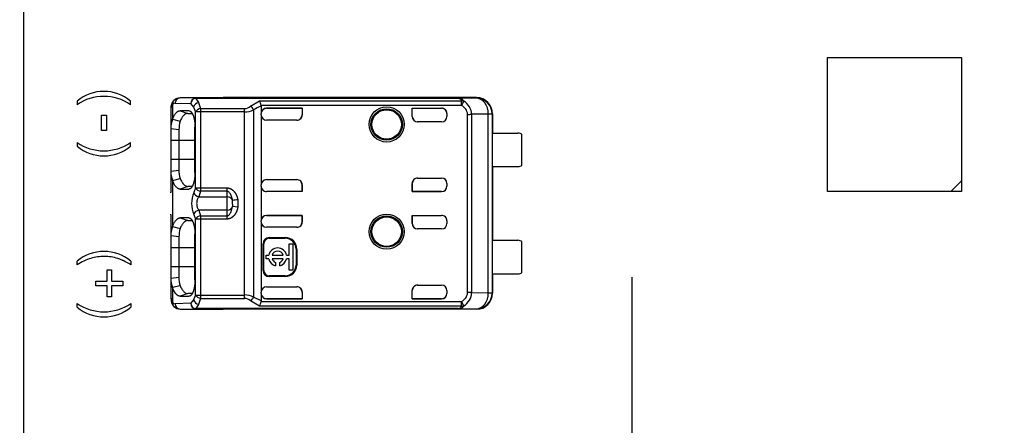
# Model space of a CAD drawing. Header units: millimetres. Extents: x 7 to 819, y 15 to 587.
# Tile 6 of 45: x 73 to 109, y 231 to 246. Entities that reach past the tile are written whole.
import ezdxf
from ezdxf.enums import TextEntityAlignment as Align
from ezdxf.lldxf.tags import DXFTag

# ---------------------------------------------------------------- set-up
doc = ezdxf.new("R2010")
doc.units = ezdxf.units.MM
doc.layers.add('Default', color=7, linetype='Continuous')
doc.layers.add('RECLED_224X50MM_', color=7, linetype='Continuous')
doc.styles.add('SEACAD_Arial', font='arial.ttf')
tags = doc.linetypes.add('CENTER2', pattern=[28.575, 19.05, -3.175, 3.175, -3.175]).pattern_tags.tags
tags[10:11] = [DXFTag(74, 4), DXFTag(75, 0), DXFTag(340, '0'), DXFTag(46, 0.0), DXFTag(50, 0.0), DXFTag(44, 0.0), DXFTag(45, 0.0)]
tags[8:9] = [DXFTag(74, 4), DXFTag(75, 0), DXFTag(340, '0'), DXFTag(46, 0.0), DXFTag(50, 0.0), DXFTag(44, 0.0), DXFTag(45, 0.0)]
tags[6:7] = [DXFTag(74, 4), DXFTag(75, 0), DXFTag(340, '0'), DXFTag(46, 0.0), DXFTag(50, 0.0), DXFTag(44, 0.0), DXFTag(45, 0.0)]
tags[4:5] = [DXFTag(74, 4), DXFTag(75, 0), DXFTag(340, '0'), DXFTag(46, 0.0), DXFTag(50, 0.0), DXFTag(44, 0.0), DXFTag(45, 0.0)]
doc.dimstyles.new('ISO', dxfattribs={"dimtxt": 3.5, "dimasz": 3.5, "dimexe": 1.75, "dimexo": 0, "dimgap": 0.875, "dimtad": 1, "dimtxsty": 'SEACAD_Arial', "dimblk1": '_SE_FILLED', "dimblk2": '_SE_FILLED', "dimsah": 1, "dimcen": 1.75, "dimadec": 0, "dimazin": 0, "dimtfac": 0.5, "dimtdec": 3, "dimtmove": 0, "dimatfit": 3, "dimfxl": 1, "dimarcsym": 0})

# ---------------------------------------------------------------- blocks, each defined once
blk = doc.blocks.new('SEANNOT_GROUP27')
at = {"layer": 'Default', "color": 7, "linetype": 'CENTER2'}
for p, q in [((95.36, 236.57), (95.36, 222.57)), ((102.36, 229.57), (88.36, 229.57))]:
    blk.add_line(p, q, dxfattribs=at)
blk = doc.blocks.new('SE3')
at = {"layer": 'RECLED_224X50MM_', "color": 7, "linetype": 'Continuous'}
for p, q in [((72.66, 254.32), (72.66, 204.82)), ((102.66, 244.77), (107.66, 244.77)), ((102.66, 239.77), (102.66, 244.77)), ((107.66, 244.77), (107.66, 240.17)), ((79.084, 243.246), (78.503, 243.26)), ((80.11, 243.26), (78.503, 243.26)), ((80.103, 243.26), (80.11, 243.26)), ((89.56, 243.27), (80.11, 243.27)), ((80.11, 243.27), (80.11, 243.26)), ((89.544, 243.253), (89.56, 243.27)), ((78.221, 243.02), (78.221, 242.464)), ((78.315, 243.06), (78.896, 243.046)), ((78.895, 243.046), (79.002, 242.92)), ((79.002, 242.919), (79.076, 242.736)), ((79.084, 243.246), (88.872, 243.246)), ((79.084, 243.246), (79.084, 243.241)), ((79.084, 243.242), (79.191, 243.085)), ((88.872, 243.241), (79.084, 243.241)), ((79.191, 243.087), (79.264, 242.861)), ((81.131, 242.956), (81.463, 243.155)), ((81.463, 243.155), (89, 243.155)), ((89, 242.976), (81.525, 242.976)), ((81.527, 242.958), (81.527, 242.675)), ((89.544, 243.253), (88.872, 243.246)), ((88.872, 243.241), (88.872, 243.246)), ((89, 242.976), (89, 243.155)), ((89.081, 243.131), (89.086, 243.141)), ((75.562, 242.039), (75.562, 242.616)), ((75.562, 242.616), (75.751, 242.616)), ((75.751, 242.616), (75.751, 242.039)), ((78.16, 242.864), (78.16, 242.11)), ((78.505, 242.783), (78.787, 242.683)), ((78.833, 242.78), (78.505, 242.783)), ((78.787, 242.683), (78.946, 242.681)), ((79.076, 239.904), (79.076, 242.736)), ((79.264, 242.736), (79.076, 242.736)), ((79.264, 242.861), (80.904, 242.861)), ((79.264, 242.861), (79.264, 242.736)), ((80.904, 242.736), (79.264, 242.736)), ((79.264, 242.736), (79.264, 239.904)), ((80.904, 242.736), (80.904, 242.861)), ((80.904, 235.904), (80.904, 242.736)), ((81.244, 242.813), (81.244, 235.827)), ((81.527, 242.63), (81.527, 242.675)), ((81.527, 242.63), (81.527, 240.01)), ((81.527, 242.63), (81.527, 242.63)), ((83.06, 242.875), (81.727, 242.875)), ((81.727, 242.875), (81.727, 242.874)), ((81.727, 242.874), (83.053, 242.874)), ((83.053, 242.874), (83.06, 242.875)), ((83.053, 242.874), (83.053, 242.623)), ((83.053, 242.623), (83.06, 242.63)), ((83.06, 242.875), (83.06, 242.63)), ((87.16, 242.57), (87.16, 242.875)), ((87.16, 242.875), (88.26, 242.875)), ((87.167, 242.874), (87.16, 242.875)), ((87.16, 242.57), (87.167, 242.57)), ((87.167, 242.57), (87.167, 242.874)), ((87.167, 242.874), (88.26, 242.874)), ((88.26, 242.874), (88.26, 242.875)), ((88.46, 242.675), (88.46, 242.57)), ((89.228, 235.993), (89.228, 242.647)), ((90.003, 242.653), (89.381, 242.648)), ((89.381, 242.647), (89.381, 235.993)), ((90.144, 242.653), (90.003, 242.653)), ((90.003, 235.987), (90.003, 242.653)), ((90.144, 242.653), (90.145, 242.655)), ((90.144, 242.653), (90.144, 235.987)), ((90.16, 242.67), (90.145, 242.67)), ((90.145, 242.67), (90.145, 242.655)), ((90.16, 242.67), (90.16, 241.945)), ((78.22, 242.462), (78.502, 242.39)), ((79.055, 240.471), (79.055, 242.171)), ((82.86, 242.43), (81.727, 242.43)), ((88.26, 242.37), (87.36, 242.37)), ((75.751, 242.039), (75.562, 242.039)), ((78.459, 242.071), (78.16, 242.111)), ((78.16, 242.111), (78.16, 241.67)), ((78.459, 242.071), (78.459, 241.67)), ((90.158, 240.695), (90.158, 241.945)), ((90.158, 241.945), (91.11, 241.945)), ((91.26, 240.745), (91.26, 241.895)), ((78.459, 241.67), (78.16, 241.67)), ((78.16, 241.67), (78.16, 240.97)), ((79.055, 241.67), (78.459, 241.67)), ((78.459, 241.67), (78.459, 240.97)), ((78.16, 240.97), (78.16, 240.529)), ((78.16, 240.97), (78.459, 240.97)), ((78.459, 240.97), (78.459, 240.569)), ((78.459, 240.97), (79.055, 240.97)), ((90.158, 240.695), (91.11, 240.695)), ((90.16, 240.695), (90.16, 237.945)), ((78.16, 240.53), (78.16, 239.741)), ((78.161, 240.529), (78.459, 240.569)), ((78.22, 240.179), (78.502, 240.25)), ((78.221, 240.176), (78.221, 238.464)), ((78.787, 239.957), (78.505, 239.857)), ((78.947, 239.959), (78.787, 239.957)), ((81.527, 239.964), (81.527, 240.01)), ((81.527, 239.964), (81.527, 238.675)), ((81.727, 240.21), (82.86, 240.21)), ((83.053, 239.766), (83.053, 240.017)), ((83.053, 240.017), (83.06, 240.01)), ((83.06, 240.01), (83.06, 239.764)), ((87.16, 239.764), (87.16, 240.07)), ((87.167, 240.07), (87.16, 240.07)), ((87.167, 240.07), (87.167, 239.766)), ((87.36, 240.27), (88.26, 240.27)), ((88.46, 240.07), (88.46, 239.964)), ((107.66, 240.17), (107.26, 239.77)), ((107.66, 240.17), (107.66, 239.77)), ((78.161, 239.714), (78.16, 239.741)), ((78.504, 239.857), (78.833, 239.86)), ((79.076, 239.904), (79.008, 239.731)), ((79.076, 239.904), (79.264, 239.904)), ((79.264, 239.779), (79.196, 239.566)), ((79.264, 239.904), (80.26, 239.904)), ((79.264, 239.904), (79.264, 239.779)), ((80.26, 239.779), (79.264, 239.779)), ((80.26, 239.779), (80.26, 239.904)), ((80.26, 239.566), (80.26, 239.779)), ((81.727, 239.766), (81.727, 239.764)), ((83.053, 239.766), (81.727, 239.766)), ((83.06, 239.764), (81.727, 239.764)), ((83.053, 239.766), (83.06, 239.764)), ((87.167, 239.766), (87.16, 239.764)), ((88.26, 239.764), (87.16, 239.764)), ((87.167, 239.766), (88.26, 239.766)), ((88.26, 239.764), (88.26, 239.766)), ((107.26, 239.77), (102.66, 239.77)), ((107.66, 239.77), (107.26, 239.77)), ((79.196, 239.566), (80.26, 239.566)), ((80.26, 239.074), (80.26, 239.566)), ((80.46, 239.308), (80.457, 239.432)), ((80.459, 239.291), (80.46, 239.208)), ((80.46, 239.291), (80.46, 239.308)), ((80.654, 239.462), (80.654, 239.178)), ((78.16, 238.899), (78.161, 238.926)), ((78.16, 238.899), (78.16, 238.11)), ((79.008, 238.909), (79.076, 238.736)), ((80.26, 239.074), (79.196, 239.074)), ((79.196, 239.074), (79.264, 238.861)), ((79.264, 238.861), (79.264, 238.736)), ((79.264, 238.861), (80.26, 238.861)), ((80.26, 238.861), (80.26, 239.074)), ((80.26, 238.736), (80.26, 238.861)), ((80.389, 238.985), (80.457, 239.208)), ((80.654, 239.178), (80.457, 239.208)), ((83.06, 238.875), (81.727, 238.875)), ((81.727, 238.875), (81.727, 238.874)), ((81.727, 238.874), (83.053, 238.874)), ((83.053, 238.874), (83.06, 238.875)), ((83.053, 238.623), (83.053, 238.874)), ((83.06, 238.875), (83.06, 238.63)), ((87.16, 238.57), (87.16, 238.875)), ((87.16, 238.875), (88.26, 238.875)), ((87.167, 238.874), (87.16, 238.875)), ((87.167, 238.874), (87.167, 238.57)), ((87.167, 238.874), (88.26, 238.874)), ((88.26, 238.874), (88.26, 238.875)), ((78.505, 238.783), (78.787, 238.683)), ((78.833, 238.78), (78.505, 238.783)), ((78.787, 238.683), (78.946, 238.681)), ((79.076, 235.904), (79.076, 238.736)), ((79.264, 238.736), (79.076, 238.736)), ((80.26, 238.736), (79.264, 238.736)), ((79.264, 238.736), (79.264, 235.904)), ((81.527, 238.63), (81.527, 238.675)), ((81.527, 238.63), (81.527, 236.01)), ((83.053, 238.623), (83.06, 238.63)), ((87.16, 238.57), (87.167, 238.57)), ((88.46, 238.675), (88.46, 238.57)), ((78.22, 238.462), (78.502, 238.39)), ((79.055, 236.471), (79.055, 238.171)), ((82.86, 238.43), (81.727, 238.43)), ((88.26, 238.37), (87.36, 238.37)), ((78.459, 238.071), (78.16, 238.111)), ((78.16, 238.111), (78.16, 237.67)), ((78.459, 238.071), (78.459, 237.67)), ((81.6, 236.82), (81.6, 237.82)), ((81.627, 237.82), (81.6, 237.82)), ((81.627, 236.82), (81.627, 237.82)), ((81.827, 238.046), (82.427, 238.046)), ((81.827, 238.046), (81.827, 238.02)), ((81.827, 238.02), (82.427, 238.02)), ((82.427, 238.02), (82.427, 238.046)), ((82.575, 237.388), (82.575, 237.816)), ((82.575, 237.816), (82.708, 237.816)), ((82.708, 237.816), (82.708, 236.828)), ((90.158, 236.695), (90.158, 237.945)), ((90.158, 237.945), (91.11, 237.945)), ((91.26, 236.745), (91.26, 237.895)), ((78.459, 237.67), (78.16, 237.67)), ((78.16, 237.67), (78.16, 236.97)), ((79.055, 237.67), (78.459, 237.67)), ((78.459, 237.67), (78.459, 236.97)), ((81.708, 237.256), (81.708, 237.388)), ((81.708, 237.388), (81.811, 237.388)), ((81.936, 237.388), (82.349, 237.388)), ((82.473, 237.388), (82.575, 237.388)), ((82.853, 237.62), (82.827, 237.62)), ((82.827, 237.62), (82.827, 237.02)), ((82.853, 237.62), (82.853, 237.02)), ((74.66, 237.033), (74.66, 237.167)), ((76.66, 237.167), (76.66, 237.033)), ((81.811, 237.256), (81.708, 237.256)), ((82.349, 237.256), (81.936, 237.256)), ((82.059, 237.122), (82.059, 236.995)), ((82.225, 236.995), (82.225, 237.122)), ((82.575, 237.256), (82.473, 237.256)), ((82.575, 236.828), (82.575, 237.256)), ((82.827, 237.02), (82.853, 237.02)), ((75.773, 236.424), (75.773, 236.841)), ((75.773, 236.841), (75.947, 236.841)), ((75.947, 236.841), (75.947, 236.424)), ((78.16, 236.97), (78.459, 236.97)), ((78.16, 236.97), (78.16, 236.529)), ((78.459, 236.97), (78.459, 236.569)), ((78.459, 236.97), (79.055, 236.97)), ((81.6, 236.82), (81.627, 236.82)), ((82.708, 236.828), (82.575, 236.828)), ((90.158, 236.695), (91.11, 236.695)), ((90.16, 236.695), (90.16, 235.97)), ((75.355, 236.247), (75.355, 236.424)), ((75.355, 236.424), (75.773, 236.424)), ((75.947, 236.424), (76.366, 236.424)), ((76.366, 236.424), (76.366, 236.247)), ((78.16, 236.53), (78.16, 235.776)), ((78.161, 236.529), (78.459, 236.569)), ((82.427, 236.62), (81.827, 236.62)), ((81.827, 236.62), (81.827, 236.594)), ((82.427, 236.594), (81.827, 236.594)), ((82.427, 236.594), (82.427, 236.62)), ((75.773, 236.247), (75.355, 236.247)), ((75.773, 235.83), (75.773, 236.247)), ((76.366, 236.247), (75.947, 236.247)), ((75.947, 236.247), (75.947, 235.83)), ((78.502, 236.25), (78.22, 236.179)), ((78.221, 236.176), (78.221, 235.62)), ((78.787, 235.957), (78.505, 235.857)), ((78.947, 235.959), (78.787, 235.957)), ((81.527, 235.964), (81.527, 236.01)), ((81.527, 236.01), (81.527, 236.01)), ((81.527, 235.964), (81.527, 235.682)), ((81.727, 236.21), (82.86, 236.21)), ((83.053, 236.018), (83.053, 235.766)), ((83.053, 236.018), (83.06, 236.01)), ((83.06, 236.01), (83.06, 235.764)), ((87.16, 235.764), (87.16, 236.07)), ((87.167, 236.07), (87.16, 236.07)), ((87.167, 235.766), (87.167, 236.07)), ((87.36, 236.27), (88.26, 236.27)), ((88.46, 236.07), (88.46, 235.964)), ((89.381, 235.992), (90.003, 235.987)), ((90.003, 235.987), (90.144, 235.987)), ((90.145, 235.985), (90.144, 235.987)), ((90.145, 235.985), (90.145, 235.97)), ((90.145, 235.97), (90.16, 235.97)), ((74.66, 235.453), (74.66, 235.587)), ((75.947, 235.83), (75.773, 235.83)), ((76.66, 235.587), (76.66, 235.453)), ((78.896, 235.594), (78.315, 235.58)), ((78.504, 235.857), (78.833, 235.86)), ((79.002, 235.72), (78.895, 235.593)), ((79.076, 235.904), (79.002, 235.72)), ((79.076, 235.904), (79.264, 235.904)), ((79.191, 235.555), (79.084, 235.398)), ((79.264, 235.779), (79.191, 235.553)), ((79.264, 235.904), (80.904, 235.904)), ((79.264, 235.904), (79.264, 235.779)), ((79.264, 235.779), (80.904, 235.779)), ((80.904, 235.779), (80.904, 235.904)), ((81.467, 235.484), (81.131, 235.685)), ((81.527, 235.682), (81.244, 235.827)), ((81.527, 235.682), (81.525, 235.664)), ((81.525, 235.664), (89, 235.664)), ((81.727, 235.766), (83.053, 235.766)), ((81.727, 235.766), (81.727, 235.764)), ((83.06, 235.764), (81.727, 235.764)), ((83.053, 235.766), (83.06, 235.764)), ((87.167, 235.766), (87.16, 235.764)), ((88.26, 235.764), (87.16, 235.764)), ((87.167, 235.766), (88.26, 235.766)), ((88.26, 235.764), (88.26, 235.766)), ((89, 235.485), (89, 235.664)), ((89.086, 235.499), (89, 235.664)), ((78.503, 235.38), (79.084, 235.394)), ((78.503, 235.38), (80.11, 235.38)), ((79.084, 235.399), (79.084, 235.394)), ((88.876, 235.399), (79.084, 235.399)), ((88.872, 235.394), (79.084, 235.394)), ((80.11, 235.38), (80.103, 235.38)), ((80.11, 235.38), (80.11, 235.37)), ((89.56, 235.37), (80.11, 235.37)), ((89, 235.485), (81.467, 235.485)), ((88.872, 235.394), (88.872, 235.399)), ((88.872, 235.394), (89.544, 235.387)), ((89.56, 235.37), (89.544, 235.387))]:
    blk.add_line(p, q, dxfattribs=at)
for centre, radius in [((86.21, 242.27), 0.657), ((86.21, 242.27), 0.586), ((86.21, 242.27), 0.552), ((86.21, 242.27), 0.55), ((86.21, 238.27), 0.657), ((86.21, 238.27), 0.586), ((86.21, 238.27), 0.552), ((86.21, 238.27), 0.55)]:
    blk.add_circle(centre, radius, dxfattribs=at)
for centre, radius, start, end in [((75.655, 241.546), 1.77, 55.6034, 124.3966), ((75.656, 241.956), 1.548, 49.8274, 130.1962), ((78.504, 242.927), 0.334, 89.1865, 133.9556), ((78.509, 243.065), 0.195, 92.0087, 181.5161), ((79.109, 243.031), 4.454, 178.6066, 180.311), ((70.379, 243.031), 6.277, 359.7801, 0.9933), ((78.548, 242.892), 0.389, 138.7256, 185.5499), ((78.386, 243.044), 0.167, 132.1309, 188.1826), ((79.103, 243.035), 0.207, 95.1634, 176.886), ((79.243, 242.838), 0.254, 101.8825, 161.2489), ((80.884, 243.228), 0.368, 273.146, 312.1839), ((82.013, 241.66), 1.386, 110.5133, 123.6746), ((81.101, 242.929), 0.427, 6.3282, 31.9727), ((89.008, 242.942), 0.213, 68.684, 92.1305), ((90.9, 242.088), 2.098, 150.1716, 154.9417), ((88.839, 242.621), 0.39, 3.7903, 65.5152), ((88.789, 242.628), 0.593, 1.8615, 59.9189), ((89.544, 242.653), 0.6, 0.0044, 89.9972), ((79.294, 242.614), 0.249, 96.7449, 150.7545), ((80.894, 243.565), 0.829, 270.6971, 294.9694), ((88.26, 242.57), 0.2, 270, 0), ((89.263, 258.469), 15.822, 269.8734, 270.4283), ((78.911, 242.164), 0.753, 156.4762, 184.0959), ((79.602, 242.081), 1.143, 164.232, 180.5091), ((91.11, 241.695), 0.25, 53.1301, 90), ((78.954, 241.571), 4.299, 179.6752, 181.4534), ((75.655, 243.056), 1.77, 235.6011, 304.3989), ((75.656, 242.646), 1.549, 229.8423, 310.1356), ((70.849, 241.571), 5.806, 358.9192, 0.2397), ((91.11, 240.945), 0.25, 270, 306.8699), ((78.912, 240.477), 0.754, 175.9429, 203.5178), ((79.452, 240.539), 0.994, 178.2676, 197.0336), ((88.26, 240.07), 0.2, 0, 90), ((80.033, 239.32), 1.103, 158.1482, 201.8519), ((79.249, 239.817), 0.256, 199.6387, 258.0335), ((79.294, 240.026), 0.249, 209.2525, 263.2419), ((81.416, 233.769), 5.744, 97.6278, 99.6123), ((79.249, 238.823), 0.256, 101.966, 160.3614), ((79.294, 238.614), 0.249, 96.7563, 150.7508), ((88.26, 238.57), 0.2, 270, 0), ((78.911, 238.164), 0.753, 156.4965, 184.0897), ((79.602, 238.081), 1.143, 164.2319, 180.5087), ((81.827, 237.82), 0.226, 90, 180), ((81.827, 237.82), 0.2, 90, 180), ((82.427, 237.62), 0.426, 0, 90), ((82.427, 237.62), 0.4, 0, 90), ((91.11, 237.695), 0.25, 53.1301, 90), ((75.66, 235.976), 1.555, 49.9824, 130.0176), ((82.142, 237.322), 0.337, 11.3273, 168.6727), ((82.142, 237.322), 0.217, 17.7847, 162.2153), ((82.142, 237.322), 0.337, 191.3273, 255.7958), ((82.142, 237.322), 0.217, 197.7847, 247.568), ((82.142, 237.322), 0.337, 284.2042, 348.6727), ((82.142, 237.322), 0.217, 292.432, 342.2153), ((82.427, 237.02), 0.4, 270, 0), ((82.427, 237.02), 0.426, 270, 0), ((81.827, 236.82), 0.226, 180, 270), ((81.827, 236.82), 0.2, 180, 270), ((91.11, 236.945), 0.25, 270, 306.8699), ((78.913, 236.477), 0.755, 175.9562, 203.5038), ((79.453, 236.539), 0.995, 178.278, 197.0155), ((88.26, 236.07), 0.2, 0, 90), ((88.839, 236.018), 0.39, 294.4383, 356.2585), ((88.8, 236.004), 0.581, 299.457, 358.8399), ((89.263, 220.212), 15.781, 89.5705, 90.1268), ((89.544, 235.987), 0.6, 270.004, 359.9956), ((75.66, 237.049), 1.772, 235.6344, 304.3656), ((78.551, 235.749), 0.391, 174.661, 225.2491), ((78.386, 235.596), 0.168, 171.8708, 227.8742), ((78.509, 235.574), 0.195, 178.4846, 267.9947), ((79.103, 235.605), 0.207, 183.114, 264.8372), ((79.252, 235.813), 0.266, 200.2713, 256.613), ((79.294, 236.026), 0.249, 209.2436, 263.2579), ((80.894, 235.073), 0.832, 65.069, 89.2656), ((80.885, 235.413), 0.366, 47.8736, 87.0003), ((80.869, 236.009), 0.417, 308.8785, 334.1068), ((80.698, 235.832), 0.844, 335.6621, 348.4704), ((75.66, 236.646), 1.557, 230.0422, 309.9578), ((78.504, 235.714), 0.334, 226.0973, 270.7932), ((89.009, 235.698), 0.213, 267.5509, 291.0364)]:
    blk.add_arc(centre, radius, start, end, dxfattribs=at)
for centre, major_axis, ratio, start_param, end_param in [((80.11, 242.67), (0, -0.6), 0.999962, 3.141593, 3.321418), ((89.56, 242.67), (-0.424, -0.424), 0.999924, 2.356207, 3.926956), ((78.312, 242.16), (0, -0.9), 0.34204, 3.132956, 3.443003), ((79.084, 243.046), (-0.005, -0.2), 0.939661, 3.166998, 4.734916), ((89.544, 242.653), (0.006, -0.6), 0.766027, 1.562157, 3.128038), ((81.727, 242.675), (0, -0.2), 0.999994, 3.141593, 4.712389), ((81.727, 242.674), (0, -0.2), 0.999994, 3.141593, 4.712389), ((81.727, 242.63), (0, -0.2), 0.999848, 4.712389, 6.283185), ((82.86, 242.63), (-0.141, -0.141), 0.999695, 0.785246, 2.356347), ((82.853, 242.623), (-0.141, -0.141), 0.999695, 1.570796, 2.356347), ((87.36, 242.57), (0.2, 0), 0.999848, 3.141593, 4.712389), ((87.367, 242.57), (0.2, 0), 0.999848, 3.141593, 4.712389), ((88.26, 242.675), (0, -0.2), 0.999994, 1.570796, 3.141593), ((88.26, 242.674), (0, -0.2), 0.999994, 1.57081, 3.141593), ((81.727, 240.01), (0, 0.2), 0.999848, 0, 1.570796), ((81.727, 239.966), (0, 0.2), 0.999994, 1.570796, 3.141593), ((81.727, 239.964), (0, 0.2), 0.999994, 1.570796, 3.141593), ((82.86, 240.01), (-0.141, 0.141), 0.999695, 3.926838, 5.497939), ((82.853, 240.017), (-0.141, 0.141), 0.999695, 3.926838, 4.712389), ((87.36, 240.07), (0.2, 0), 0.999848, 1.570796, 3.141593), ((87.367, 240.07), (0.2, 0), 0.999848, 1.570796, 3.141593), ((88.26, 239.966), (0, 0.2), 0.999994, 3.141593, 4.712389), ((88.26, 239.964), (0, 0.2), 0.999994, 3.141593, 4.712389), ((80.26, 239.402), (-0.2, 0), 0.821429, 3.324108, 4.712389), ((80.26, 239.238), (0.2, 0), 0.821429, 4.712389, 6.100671), ((81.727, 238.675), (0, -0.2), 0.999994, 3.141593, 4.712389), ((81.727, 238.674), (0, -0.2), 0.999994, 3.141593, 4.712389), ((88.26, 238.675), (0, -0.2), 0.999994, 1.570796, 3.141593), ((88.26, 238.674), (0, -0.2), 0.999994, 1.570796, 3.141593), ((81.727, 238.63), (0, -0.2), 0.999848, 4.712389, 6.283185), ((82.86, 238.63), (-0.141, -0.141), 0.999695, 0.785246, 2.356347), ((82.853, 238.623), (-0.141, -0.141), 0.999695, 1.570796, 2.356347), ((87.36, 238.57), (0.2, 0), 0.999848, 3.141593, 4.712389), ((87.367, 238.57), (0.2, 0), 0.999848, 3.141593, 4.712389), ((81.727, 236.01), (0, 0.2), 0.999848, 0, 1.570796), ((81.727, 235.966), (0, 0.2), 0.999994, 1.570796, 3.141593), ((81.727, 235.964), (0, 0.2), 0.999994, 1.570796, 3.141593), ((82.86, 236.01), (-0.141, 0.141), 0.999695, 3.926839, 5.497939), ((82.853, 236.017), (-0.141, 0.141), 0.999695, 3.932239, 4.712389), ((87.36, 236.07), (0.2, 0), 0.999848, 1.570796, 3.141593), ((87.367, 236.07), (0.2, 0), 0.999848, 1.570796, 3.141593), ((88.26, 235.966), (0, 0.2), 0.999994, 3.141593, 4.712375), ((88.26, 235.964), (0, 0.2), 0.999994, 3.141593, 4.712389), ((89.544, 235.987), (-0.006, -0.6), 0.766027, 0.013567, 1.579437), ((89.56, 235.97), (-0.424, 0.424), 0.999924, 2.35623, 3.926978), ((78.313, 236.482), (0.001, 0.902), 0.342128, 2.840923, 3.150345), ((79.084, 235.594), (0.005, -0.2), 0.939661, 4.689874, 6.25773), ((80.11, 235.97), (0, -0.6), 0.999962, 6.103357, 6.283185)]:
    blk.add_ellipse(centre, major_axis=major_axis, ratio=ratio, start_param=start_param, end_param=end_param, dxfattribs=at)
for points, degree, knots in [([(78.221, 243.02), (78.212, 243.013), (78.196, 242.999), (78.179, 242.973), (78.168, 242.941), (78.161, 242.906), (78.161, 242.878), (78.16, 242.864)], 3, [0, 0, 0, 0, 0.206395, 0.408543, 0.607471, 0.804252, 1, 1, 1, 1]), ([(88.872, 243.246), (88.887, 243.246), (88.915, 243.245), (88.954, 243.24), (88.987, 243.232), (89.022, 243.218), (89.057, 243.191), (89.075, 243.159), (89.086, 243.141)], 3, [0, 0, 0, 0, 0.122213, 0.238697, 0.352336, 0.466228, 0.688748, 1, 1, 1, 1]), ([(89, 243.155), (88.998, 243.167), (88.994, 243.188), (88.978, 243.211), (88.952, 243.226), (88.917, 243.237), (88.887, 243.24), (88.872, 243.241)], 3, [0, 0, 0, 0, 0.264912, 0.488067, 0.676456, 0.841557, 1, 1, 1, 1]), ([(78.787, 242.682), (78.773, 242.682), (78.746, 242.68), (78.707, 242.665), (78.67, 242.641), (78.622, 242.597), (78.565, 242.522), (78.523, 242.435), (78.502, 242.392)], 3, [0, 0, 0, 0, 0.131621, 0.259651, 0.384099, 0.504973, 0.752584, 1, 1, 1, 1]), ([(78.834, 242.781), (78.926, 242.773), (78.991, 242.598), (79.055, 242.425), (79.056, 242.171)], 2, [0, 0, 0, 0.5, 0.5, 1, 1, 1]), ([(79.055, 240.471), (79.055, 240.224), (78.992, 240.043), (78.927, 239.86), (78.833, 239.86)], 2, [0, 0, 0, 0.5, 0.5, 1, 1, 1]), ([(78.502, 240.248), (78.512, 240.227), (78.533, 240.182), (78.567, 240.123), (78.605, 240.068), (78.646, 240.022), (78.69, 239.986), (78.737, 239.961), (78.77, 239.959), (78.787, 239.958)], 3, [0, 0, 0, 0, 0.119189, 0.246257, 0.381214, 0.524065, 0.674813, 0.833459, 1, 1, 1, 1]), ([(80.26, 239.904), (80.408, 239.891), (80.514, 239.77), (80.564, 239.713), (80.601, 239.633), (80.636, 239.556), (80.654, 239.462)], 2, [0, 0, 0, 0.5, 0.5, 0.75, 0.75, 1, 1, 1]), ([(80.457, 239.432), (80.453, 239.457), (80.446, 239.506), (80.423, 239.579), (80.396, 239.644), (80.366, 239.7), (80.333, 239.74), (80.298, 239.768), (80.272, 239.775), (80.26, 239.779)], 3, [0, 0, 0, 0, 0.180622, 0.363866, 0.549849, 0.69593, 0.816556, 0.915955, 1, 1, 1, 1]), ([(79.196, 239.566), (79.188, 239.556), (79.17, 239.535), (79.15, 239.495), (79.134, 239.45), (79.124, 239.401), (79.119, 239.349), (79.119, 239.296), (79.124, 239.243), (79.134, 239.193), (79.15, 239.147), (79.17, 239.106), (79.188, 239.084), (79.196, 239.074)], 3, [0, 0, 0, 0, 0.095482, 0.187791, 0.277611, 0.365684, 0.452798, 0.539767, 0.627407, 0.716518, 0.80786, 0.90214, 1, 1, 1, 1]), ([(80.654, 239.178), (80.617, 238.989), (80.512, 238.868), (80.462, 238.811), (80.398, 238.776), (80.334, 238.742), (80.26, 238.736)], 2, [0, 0, 0, 0.5, 0.5, 0.75, 0.75, 1, 1, 1]), ([(80.26, 238.861), (80.268, 238.862), (80.284, 238.864), (80.306, 238.876), (80.332, 238.897), (80.361, 238.933), (80.379, 238.966), (80.389, 238.985)], 3, [0, 0, 0, 0, 0.116292, 0.245911, 0.39736, 0.643352, 1, 1, 1, 1]), ([(78.787, 238.682), (78.773, 238.682), (78.746, 238.68), (78.707, 238.665), (78.67, 238.641), (78.622, 238.597), (78.565, 238.522), (78.523, 238.435), (78.502, 238.392)], 3, [0, 0, 0, 0, 0.131621, 0.259651, 0.384099, 0.504973, 0.752584, 1, 1, 1, 1]), ([(78.834, 238.781), (78.926, 238.773), (78.991, 238.598), (79.055, 238.425), (79.056, 238.171)], 2, [0, 0, 0, 0.5, 0.5, 1, 1, 1]), ([(76.66, 237.033), (76.551, 237.096), (76.426, 237.166), (76.316, 237.215), (76.138, 237.281), (75.929, 237.33), (75.591, 237.358), (75.167, 237.296), (74.829, 237.138), (74.66, 237.033)], 3, [0, 0, 0, 0, 0.125, 0.1875, 0.25, 0.375, 0.5, 0.75, 1, 1, 1, 1]), ([(79.055, 236.471), (79.055, 236.224), (78.992, 236.043), (78.927, 235.86), (78.833, 235.86)], 2, [0, 0, 0, 0.5, 0.5, 1, 1, 1]), ([(78.504, 235.858), (78.425, 235.857), (78.35, 235.942), (78.276, 236.025), (78.221, 236.176)], 2, [0, 0, 0, 0.500227, 0.500227, 1, 1, 1]), ([(78.502, 236.248), (78.512, 236.227), (78.533, 236.182), (78.567, 236.123), (78.605, 236.068), (78.646, 236.022), (78.69, 235.986), (78.737, 235.961), (78.77, 235.959), (78.787, 235.958)], 3, [0, 0, 0, 0, 0.119171, 0.246227, 0.381178, 0.524029, 0.674783, 0.833441, 1, 1, 1, 1]), ([(78.16, 235.776), (78.161, 235.759), (78.162, 235.724), (78.173, 235.682), (78.191, 235.646), (78.21, 235.629), (78.22, 235.62)], 3, [0, 0, 0, 0, 0.244606, 0.491396, 0.742515, 1, 1, 1, 1]), ([(89.086, 235.499), (89.078, 235.485), (89.064, 235.46), (89.038, 235.434), (89.005, 235.413), (88.952, 235.397), (88.899, 235.395), (88.872, 235.394)], 3, [0, 0, 0, 0, 0.233305, 0.418726, 0.557587, 0.771407, 1, 1, 1, 1]), ([(88.876, 235.399), (88.886, 235.4), (88.907, 235.402), (88.934, 235.408), (88.956, 235.416), (88.974, 235.427), (88.987, 235.442), (88.996, 235.461), (88.999, 235.476), (89, 235.485)], 3, [0, 0, 0, 0, 0.112815, 0.226906, 0.348689, 0.483486, 0.635254, 0.806782, 1, 1, 1, 1])]:
    blk.add_open_spline(points, degree=degree, knots=knots, dxfattribs=at)
blk.add_rational_spline([(81.244, 242.813), (81.218, 242.871), (81.177, 242.923), (81.131, 242.956)], [1.05939443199, 0.980194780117, 0.980201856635, 1.05941566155], degree=3, dxfattribs=at)
for points, degree in [([(81.527, 242.958), (81.527, 242.96), (81.527, 242.964), (81.526, 242.97), (81.526, 242.974), (81.525, 242.976)], 3), ([(78.221, 242.464), (78.337, 242.782), (78.505, 242.782)], 2), ([(78.504, 239.858), (78.338, 239.856), (78.221, 240.176)], 2), ([(78.22, 238.464), (78.337, 238.782), (78.505, 238.782)], 2)]:
    blk.add_open_spline(points, degree=degree, dxfattribs=at)
blk = doc.blocks.new('DMBLK45')
at = {"layer": 'Default', "linetype": 'Continuous'}
for points in [[(98.86, 192.554), (98.86, 193.721), (95.36, 193.138)], [(114.36, 192.554), (117.86, 193.138), (114.36, 193.721)]]:
    blk.add_hatch(color=7, dxfattribs=at).paths.add_polyline_path(points)
at = {"layer": 'Default', "color": 7, "linetype": 'Continuous'}
for p, q in [((117.86, 252.07), (117.86, 191.388)), ((95.36, 229.57), (95.36, 191.388)), ((95.36, 193.138), (117.86, 193.138))]:
    blk.add_line(p, q, dxfattribs=at)
at = {"layer": 'Default', "color": 7, "linetype": 'Continuous', "style": 'SEACAD_Arial'}
blk.add_text('22,5', height=3.5, dxfattribs=at).set_placement((101.817, 197.513), align=Align.TOP_LEFT)
blk = doc.blocks.new('_SE_FILLED')
at = {"color": 0}
blk.add_line((0, 0), (-1, 0), dxfattribs=at)
blk.add_solid([(0, 0), (-1, -0.1665), (-1, 0.1665), (0, 0)], dxfattribs=at)
blk = doc.blocks.new('DMBLK58')
at = {"layer": 'Default', "linetype": 'Continuous'}
for points in [[(57.777, 250.82), (58.944, 250.82), (58.36, 254.32)], [(57.777, 208.32), (58.36, 204.82), (58.944, 208.32)]]:
    blk.add_hatch(color=7, dxfattribs=at).paths.add_polyline_path(points)
at = {"layer": 'Default', "color": 7, "linetype": 'Continuous'}
for p, q in [((72.66, 254.32), (56.61, 254.32)), ((58.36, 254.32), (58.36, 204.82)), ((72.66, 204.82), (56.61, 204.82))]:
    blk.add_line(p, q, dxfattribs=at)
at = {"layer": 'Default', "color": 7, "linetype": 'Continuous', "style": 'SEACAD_Arial'}
blk.add_text('49,5', height=3.5, rotation=90, dxfattribs=at).set_placement((53.985, 224.776), align=Align.TOP_LEFT)

msp = doc.modelspace()

# ---------------------------------------------------------------- block references
at = {"layer": 'Default'}
for name in ['SE3', 'SEANNOT_GROUP27']:
    msp.add_blockref(name, (0, 0), dxfattribs=at)

# ---------------------------------------------------------------- dimensions: what is measured, and where the dimension line sits
at = {"layer": 'Default', "color": 7, "linetype": 'Continuous'}
dim = msp.add_linear_dim(base=(58.36, 254.32), p1=(72.66, 254.32), p2=(72.66, 204.82), angle=270, text='\\A1;<> ', dimstyle='ISO', dxfattribs=at)
dim.commit()
dim.dimension.update_dxf_attribs({"geometry": 'DMBLK58', "text_midpoint": (58.36, 229.57), "dimtype": 161})
dim = msp.add_linear_dim(base=(117.86, 193.138), p1=(95.36, 229.57), p2=(117.86, 252.07), text='\\A1;<> ', dimstyle='ISO', dxfattribs=at)
dim.commit()
dim.dimension.update_dxf_attribs({"geometry": 'DMBLK45', "text_midpoint": (106.61, 193.138), "dimtype": 160})

doc.saveas('drawing.dxf')
